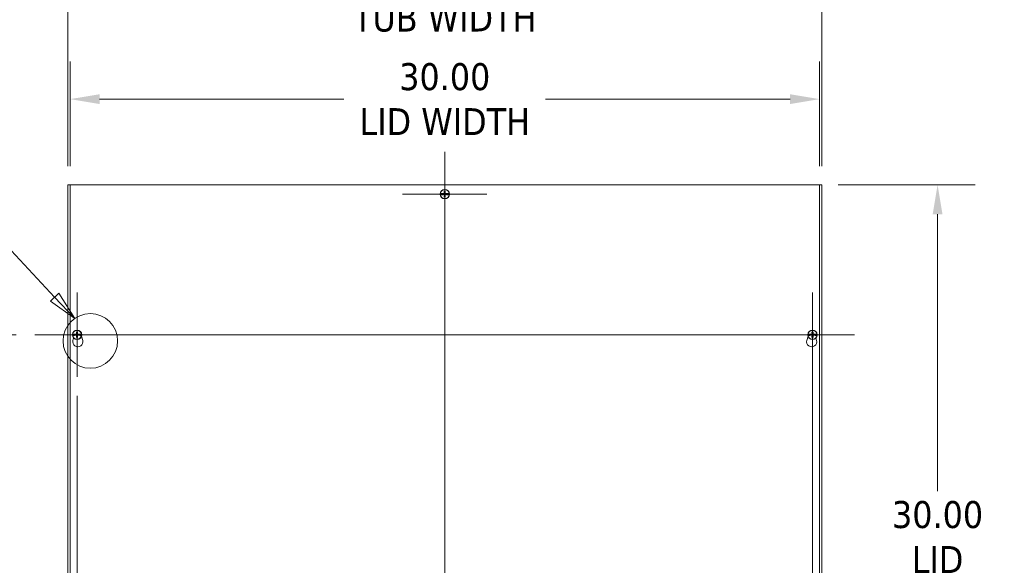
# Model space of a CAD drawing. Header units: inches. Extents: x 9 to 198, y 7 to 122.
# Tile 4 of 8: x 34 to 73, y 71 to 92. Entities that reach past the tile are written whole.
import ezdxf

# ---------------------------------------------------------------- set-up
doc = ezdxf.new("R2010")
doc.units = ezdxf.units.IN
doc.header["$LTSCALE"] = 12
doc.header["$MEASUREMENT"] = 0
for name, color, linetype, lineweight in [('Center Mark (ANSI)', 7, 'Continuous', 5), ('Centerline (ANSI)', 7, 'Continuous', 5), ('Detail Boundary (ANSI)', 7, 'Continuous', 5), ('Dimension (ANSI)', 7, 'Continuous', 5), ('Visible (ANSI)', 7, 'Continuous', 5)]:
    doc.layers.add(name, color=color, linetype=linetype, lineweight=lineweight)
doc.styles.add('Label Text (ANSI)', font='tahoma.ttf')
doc.styles.add('ROMANS', font='tahoma.ttf')
doc.dimstyles.new('Default (ANSI)', dxfattribs={"dimscale": 12, "dimtxt": 0.09, "dimasz": 0.098425, "dimexe": 0.125, "dimexo": 0.0625, "dimgap": 0.031496, "dimtad": 0, "dimtih": 1, "dimtoh": 1, "dimrnd": 1e-08, "dimzin": 0, "dimdsep": 46, "dimtxsty": 'ROMANS', "dimcen": 0.09, "dimdle": 0.393701, "dimclrd": 256, "dimclre": 256, "dimclrt": 256, "dimadec": 0, "dimazin": 0, "dimtfac": 1.111111, "dimtofl": 0, "dimtmove": 0, "dimatfit": 3, "dimfxl": 0, "dimtolj": 1, "dimtzin": 0, "dimlwd": -1, "dimlwe": -1, "dimarcsym": 0})

# ---------------------------------------------------------------- blocks, each defined once
blk = doc.blocks.new('*D4')
at = {"layer": 'Defpoints', "color": 0}
for p in [(65.733, 93.436), (35.546, 85.877), (65.733, 85.877)]:
    blk.add_point(p, dxfattribs=at)
at = {"layer": 'Dimension (ANSI)'}
for p, q in [((35.546, 86.627), (35.546, 94.936)), ((65.733, 86.627), (65.733, 94.936)), ((36.727, 93.436), (46.34, 93.436)), ((64.552, 93.436), (54.939, 93.436))]:
    blk.add_line(p, q, dxfattribs=at)
for points in [[(36.727, 93.633), (36.727, 93.239), (35.546, 93.436)], [(64.552, 93.633), (64.552, 93.239), (65.733, 93.436)]]:
    blk.add_solid(points, dxfattribs=at)
at = {"layer": 'Dimension (ANSI)', "insert": (50.639, 93.436), "char_height": 1.08, "attachment_point": 5, "style": 'ROMANS'}
blk.add_mtext('\\A1;30.19\\PTUB WIDTH', dxfattribs=at)
blk = doc.blocks.new('*D5')
at = {"layer": 'Defpoints', "color": 0}
for p in [(65.639, 89.302), (35.639, 85.877), (65.639, 85.877)]:
    blk.add_point(p, dxfattribs=at)
at = {"layer": 'Dimension (ANSI)'}
for p, q in [((35.639, 86.627), (35.639, 90.802)), ((65.639, 86.627), (65.639, 90.802)), ((36.821, 89.302), (46.603, 89.302)), ((64.458, 89.302), (54.676, 89.302))]:
    blk.add_line(p, q, dxfattribs=at)
for points in [[(36.821, 89.498), (36.821, 89.105), (35.639, 89.302)], [(64.458, 89.498), (64.458, 89.105), (65.639, 89.302)]]:
    blk.add_solid(points, dxfattribs=at)
at = {"layer": 'Dimension (ANSI)', "insert": (50.639, 89.302), "char_height": 1.08, "attachment_point": 5, "style": 'ROMANS'}
blk.add_mtext('\\A1;30.00\\PLID WIDTH', dxfattribs=at)
blk = doc.blocks.new('*D6')
at = {"layer": 'Defpoints', "color": 0}
for p in [(65.639, 85.877), (65.639, 55.877), (70.364, 55.877)]:
    blk.add_point(p, dxfattribs=at)
at = {"layer": 'Dimension (ANSI)'}
for p, q in [((66.389, 85.877), (71.864, 85.877)), ((70.364, 84.696), (70.364, 73.626)), ((70.364, 57.058), (70.364, 68.127)), ((66.389, 55.877), (71.864, 55.877))]:
    blk.add_line(p, q, dxfattribs=at)
for points in [[(70.167, 84.696), (70.561, 84.696), (70.364, 85.877)], [(70.167, 57.058), (70.561, 57.058), (70.364, 55.877)]]:
    blk.add_solid(points, dxfattribs=at)
at = {"layer": 'Dimension (ANSI)', "insert": (70.364, 70.877), "char_height": 1.08, "attachment_point": 5, "style": 'ROMANS'}
blk.add_mtext('\\A1;30.00\\PLID\\PHEIGHT', dxfattribs=at)
blk = doc.blocks.new('*D12')
at = {"layer": 'Defpoints', "color": 0}
for p in [(35.921, 78.19), (35.546, 55.877), (35.921, 51.152)]:
    blk.add_point(p, dxfattribs=at)
at = {"layer": 'Dimension (ANSI)'}
for p, q in [((35.921, 77.44), (35.921, 49.652)), ((35.546, 55.127), (35.546, 49.652)), ((34.365, 51.152), (32.901, 51.152)), ((37.102, 51.152), (38.283, 51.152))]:
    blk.add_line(p, q, dxfattribs=at)
for points in [[(34.365, 51.349), (34.365, 50.956), (35.546, 51.152)], [(37.102, 51.349), (37.102, 50.956), (35.921, 51.152)]]:
    blk.add_solid(points, dxfattribs=at)
at = {"layer": 'Dimension (ANSI)', "insert": (31.139, 51.152), "char_height": 1.08, "attachment_point": 5, "style": 'ROMANS'}
blk.add_mtext('\\A1;0.38', dxfattribs=at)
blk = doc.blocks.new('2dDetail0')
at = {"layer": 'Detail Boundary (ANSI)', "linetype": 'Continuous'}
for p, q in [((2.6907, 7.0257), (2.5923, 7.0257)), ((2.9187, 6.7821), (2.6907, 7.0257)), ((2.933, 6.7954), (2.9045, 6.7687)), ((2.9045, 6.7687), (2.9857, 6.7105)), ((2.9187, 6.7821), (2.9857, 6.7105)), ((2.9857, 6.7105), (2.933, 6.7954))]:
    blk.add_line(p, q, dxfattribs=at)
at = {"layer": 'Detail Boundary (ANSI)', "linetype": 'Continuous', "flags": 128}
blk.add_lwpolyline([(2.9045, 6.7687), (2.9857, 6.7105)], dxfattribs=at)
at = {"layer": 'Detail Boundary (ANSI)'}
blk.add_circle((3.0378, 6.6359), 0.091, dxfattribs=at)
blk.add_solid([(2.9045, 6.7687), (2.9857, 6.7105), (2.933, 6.7954), (2.9045, 6.7687)], dxfattribs=at)
at = {"layer": 'Detail Boundary (ANSI)', "insert": (2.4088, 6.9357), "char_height": 0.18, "attachment_point": 7, "style": 'Label Text (ANSI)'}
blk.add_mtext('A', dxfattribs=at)
blk = doc.blocks.new('*D26')
at = {"layer": 'Defpoints', "color": 0}
for p in [(34.234, 79.877), (29.51, 61.877), (34.234, 61.877)]:
    blk.add_point(p, dxfattribs=at)
at = {"layer": 'Dimension (ANSI)'}
for p, q in [((33.484, 79.877), (28.01, 79.877)), ((29.51, 78.696), (29.51, 71.819)), ((29.51, 63.058), (29.51, 69.934)), ((33.484, 61.877), (28.01, 61.877))]:
    blk.add_line(p, q, dxfattribs=at)
for points in [[(29.313, 78.696), (29.707, 78.696), (29.51, 79.877)], [(29.313, 63.058), (29.707, 63.058), (29.51, 61.877)]]:
    blk.add_solid(points, dxfattribs=at)
at = {"layer": 'Dimension (ANSI)', "insert": (29.51, 70.877), "char_height": 1.08, "attachment_point": 5, "style": 'ROMANS'}
blk.add_mtext('\\A1;18.00', dxfattribs=at)

msp = doc.modelspace()

# ---------------------------------------------------------------- linework, layer by layer
at = {"layer": 'Center Mark (ANSI)', "linetype": 'Continuous'}
for p, q in [((52.3259, 85.5018), (48.9529, 85.5018)), ((35.92065, 78.1903), (35.92065, 81.5633)), ((65.35815, 78.1903), (65.35815, 81.5633)), ((63.67165, 79.8768), (67.04465, 79.8768))]:
    msp.add_line(p, q, dxfattribs=at)
at = {"layer": 'Centerline (ANSI)', "linetype": 'Continuous'}
for p, q in [((50.6394, 87.1883), (50.6394, 54.5653)), ((65.35815, 60.1903), (65.35815, 81.5633)), ((67.04465, 79.8768), (34.23415, 79.8768))]:
    msp.add_line(p, q, dxfattribs=at)
at = {"layer": 'Visible (ANSI)'}
for p, q in [((35.6394, 85.8768), (35.54565, 85.8768)), ((35.54565, 55.8768), (35.54565, 85.8768)), ((35.6394, 55.8768), (35.6394, 85.8768)), ((35.6394, 85.8768), (65.6394, 85.8768)), ((50.45917, 85.52679), (50.46333, 85.52666)), ((50.52453, 85.52469), (50.46333, 85.52666)), ((50.5312, 85.52351), (50.52453, 85.52469)), ((50.5312, 85.52351), (50.53424, 85.52297)), ((50.74377, 85.52282), (50.74687, 85.5235)), ((50.7494, 85.52405), (50.74687, 85.5235)), ((50.8156, 85.52575), (50.7494, 85.52405)), ((50.8156, 85.52575), (50.81975, 85.52586)), ((65.73315, 85.8768), (65.6394, 85.8768)), ((65.6394, 85.8768), (65.6394, 55.8768)), ((65.73315, 85.8768), (65.73315, 55.8768)), ((50.4632, 85.47785), (50.45905, 85.47774)), ((50.4632, 85.47785), (50.5294, 85.47955)), ((50.5294, 85.47955), (50.53193, 85.4801)), ((50.53503, 85.48077), (50.53193, 85.4801)), ((50.7476, 85.48009), (50.74456, 85.48063)), ((50.7476, 85.48009), (50.75427, 85.4789)), ((50.75427, 85.4789), (50.81547, 85.47694)), ((50.81963, 85.4768), (50.81547, 85.47694)), ((35.74445, 79.85285), (35.7403, 79.85274)), ((35.74042, 79.90179), (35.74458, 79.90166)), ((35.74445, 79.85285), (35.81065, 79.85455)), ((35.80578, 79.89969), (35.74458, 79.90166)), ((35.75688, 79.65215), (35.78485, 79.74897)), ((35.81245, 79.89851), (35.80578, 79.89969)), ((35.81065, 79.85455), (35.81318, 79.8551)), ((35.81245, 79.89851), (35.81549, 79.89797)), ((35.81628, 79.85577), (35.81318, 79.8551)), ((36.02502, 79.89782), (36.02812, 79.8985)), ((36.02885, 79.85509), (36.02581, 79.85563)), ((36.03065, 79.89905), (36.02812, 79.8985)), ((36.02885, 79.85509), (36.03552, 79.8539)), ((36.09685, 79.90075), (36.03065, 79.89905)), ((36.03552, 79.8539), (36.09672, 79.85194)), ((36.10088, 79.8518), (36.09672, 79.85194)), ((36.09685, 79.90075), (36.101, 79.90086)), ((36.09836, 79.82022), (36.14692, 79.65215)), ((65.13188, 79.65215), (65.18044, 79.82022)), ((65.18195, 79.85285), (65.1778, 79.85274)), ((65.17792, 79.90179), (65.18208, 79.90166)), ((65.18195, 79.85285), (65.24815, 79.85455)), ((65.24328, 79.89969), (65.18208, 79.90166)), ((65.24995, 79.89851), (65.24328, 79.89969)), ((65.24815, 79.85455), (65.25068, 79.8551)), ((65.24995, 79.89851), (65.25299, 79.89797)), ((65.25378, 79.85577), (65.25068, 79.8551)), ((65.46252, 79.89782), (65.46562, 79.8985)), ((65.46635, 79.85509), (65.46331, 79.85563)), ((65.46815, 79.89905), (65.46562, 79.8985)), ((65.46635, 79.85509), (65.47302, 79.8539)), ((65.53435, 79.90075), (65.46815, 79.89905)), ((65.47302, 79.8539), (65.53422, 79.85194)), ((65.49395, 79.74897), (65.52192, 79.65215)), ((65.53838, 79.8518), (65.53422, 79.85194)), ((65.53435, 79.90075), (65.5385, 79.90086))]:
    msp.add_line(p, q, dxfattribs=at)
for centre in [(50.6394, 85.5018), (35.92065, 79.8768), (65.35815, 79.8768)]:
    msp.add_circle(centre, 0.1865, dxfattribs=at)
for centre, radius, start, end in [((50.6394, 85.5018), 0.18195, 172.103689, 187.597683), ((50.6394, 85.5018), 0.17782, 7.740571, 171.962457), ((50.6394, 85.5018), 0.0649, 78.965433, 101.034567), ((50.6394, 85.5018), 0.18195, 352.103689, 7.597683), ((50.6394, 85.5018), 0.17782, 187.740571, 351.962457), ((50.6394, 85.5018), 0.07561, 168.836294, 191.163706), ((50.6394, 85.5018), 0.0649, 168.965433, 191.034567), ((50.6394, 85.5018), 0.0649, 258.965433, 281.034567), ((50.6394, 85.5018), 0.0649, 348.965433, 11.034567), ((50.6394, 85.5018), 0.07561, 348.836294, 11.163706), ((35.92065, 79.8768), 0.17782, 7.740571, 171.962457), ((65.35815, 79.8768), 0.17782, 7.740571, 171.962457), ((35.92065, 79.8768), 0.18195, 172.103689, 187.597683), ((35.92065, 79.8768), 0.17782, 187.740571, 351.962457), ((35.9519, 79.5958), 0.203, 163.884171, 16.115829), ((35.92065, 79.8768), 0.07561, 168.836294, 191.163706), ((35.92065, 79.8768), 0.0649, 168.965433, 191.034567), ((35.92065, 79.8768), 0.0649, 78.965433, 101.034567), ((35.92065, 79.8768), 0.0649, 258.965433, 281.034567), ((35.92065, 79.8768), 0.0649, 348.965433, 11.034567), ((35.92065, 79.8768), 0.07561, 348.836294, 11.163706), ((35.92065, 79.8768), 0.18195, 352.103689, 7.597683), ((65.3269, 79.5958), 0.203, 163.884171, 16.115829), ((65.35815, 79.8768), 0.18195, 172.103689, 187.597683), ((65.35815, 79.8768), 0.17782, 187.740571, 351.962457), ((65.35815, 79.8768), 0.07561, 168.836294, 191.163706), ((65.35815, 79.8768), 0.0649, 168.965433, 191.034567), ((65.35815, 79.8768), 0.0649, 78.965433, 101.034567), ((65.35815, 79.8768), 0.0649, 258.965433, 281.034567), ((65.35815, 79.8768), 0.0649, 348.965433, 11.034567), ((65.35815, 79.8768), 0.07561, 348.836294, 11.163706), ((65.35815, 79.8768), 0.18195, 352.103689, 7.597683)]:
    msp.add_arc(centre, radius, start, end, dxfattribs=at)
for centre, major_axis, start_param, end_param in [((50.63866, 85.4789), (-0.4841, 0.01556), 4.78616152, 4.93904945), ((50.6623, 85.50253), (0.01556, -0.4841), 4.47159249, 4.63861644), ((50.6165, 85.50253), (0.01556, 0.4841), 4.78616152, 4.95318547), ((50.64014, 85.4789), (-0.4841, -0.01556), 4.48728295, 4.63861644), ((50.63866, 85.5247), (0.4841, 0.01556), 4.48728295, 4.63861644), ((50.6623, 85.50106), (-0.01556, -0.4841), 4.78616152, 4.95318547), ((50.6165, 85.50106), (-0.01556, 0.4841), 4.47159249, 4.63861644), ((50.64014, 85.5247), (0.4841, -0.01556), 4.78616152, 4.93904945), ((35.91991, 79.8539), (-0.4841, 0.01556), 4.78616152, 4.93904945), ((35.91991, 79.8997), (0.4841, 0.01556), 4.48728295, 4.63861644), ((35.94355, 79.87753), (0.01556, -0.4841), 4.47159249, 4.63861644), ((35.94355, 79.87606), (-0.01556, -0.4841), 4.78616152, 4.95318547), ((35.89775, 79.87753), (0.01556, 0.4841), 4.78616152, 4.95318547), ((35.89775, 79.87606), (-0.01556, 0.4841), 4.47159249, 4.63861644), ((35.92139, 79.8539), (-0.4841, -0.01556), 4.48728295, 4.63861644), ((35.92139, 79.8997), (0.4841, -0.01556), 4.78616152, 4.93904945), ((65.35741, 79.8539), (-0.4841, 0.01556), 4.78616152, 4.93904945), ((65.35741, 79.8997), (0.4841, 0.01556), 4.48728295, 4.63861644), ((65.38105, 79.87753), (0.01556, -0.4841), 4.47159249, 4.63861644), ((65.38105, 79.87606), (-0.01556, -0.4841), 4.78616152, 4.95318547), ((65.33525, 79.87753), (0.01556, 0.4841), 4.78616152, 4.95318547), ((65.33525, 79.87606), (-0.01556, 0.4841), 4.47159249, 4.63861644), ((65.35889, 79.8539), (-0.4841, -0.01556), 4.48728295, 4.63861644), ((65.35889, 79.8997), (0.4841, -0.01556), 4.78616152, 4.93904945)]:
    msp.add_ellipse(centre, major_axis=major_axis, ratio=0.08715574, start_param=start_param, end_param=end_param, dxfattribs=at)
for points in [[(50.53424, 85.52297), (50.53454, 85.52291), (50.53481, 85.52286), (50.53503, 85.52282)], [(50.53424, 85.52297), (50.53454, 85.52292), (50.53481, 85.52287), (50.53503, 85.52282)], [(50.74456, 85.48063), (50.74426, 85.48068), (50.74399, 85.48073), (50.74377, 85.48077)], [(50.74456, 85.48063), (50.74426, 85.48068), (50.74399, 85.48073), (50.74377, 85.48077)], [(35.81549, 79.89797), (35.81579, 79.89791), (35.81606, 79.89786), (35.81628, 79.89782)], [(35.81549, 79.89797), (35.81579, 79.89792), (35.81606, 79.89787), (35.81628, 79.89782)], [(36.02581, 79.85563), (36.02551, 79.85568), (36.02524, 79.85573), (36.02502, 79.85577)], [(36.02581, 79.85563), (36.02551, 79.85568), (36.02524, 79.85573), (36.02502, 79.85577)], [(65.25299, 79.89797), (65.25329, 79.89791), (65.25356, 79.89786), (65.25378, 79.89782)], [(65.25299, 79.89797), (65.25329, 79.89792), (65.25356, 79.89787), (65.25378, 79.89782)], [(65.46331, 79.85563), (65.46301, 79.85568), (65.46274, 79.85573), (65.46252, 79.85577)], [(65.46331, 79.85563), (65.46301, 79.85568), (65.46274, 79.85573), (65.46252, 79.85577)]]:
    msp.add_open_spline(points, degree=3, dxfattribs=at)
for points, weights in [([(50.56522, 85.51644), (50.55268, 85.51909), (50.53503, 85.52282)], [1.01421479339, 1.02369049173, 1.00371277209]), ([(50.61837, 85.60616), (50.62372, 85.58091), (50.62698, 85.5655)], [1.00371277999, 1.03255803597, 1]), ([(50.62698, 85.5655), (50.6284, 85.54741), (50.62919, 85.53719)], [1, 1.33439118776, 1.63997703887]), ([(50.64961, 85.53719), (50.6504, 85.54741), (50.65182, 85.5655)], [1.63997703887, 1.33439118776, 1]), ([(50.65182, 85.5655), (50.65508, 85.58091), (50.66043, 85.60616)], [1, 1.0325580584, 1.00371278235]), ([(50.74377, 85.52282), (50.72612, 85.51909), (50.71358, 85.51644)], [1.00371278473, 1.02369057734, 1.01421484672]), ([(50.53503, 85.48077), (50.55268, 85.48451), (50.56522, 85.48716)], [1.00371278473, 1.02369057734, 1.01421484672]), ([(50.5757, 85.51422), (50.57086, 85.51524), (50.56522, 85.51644)], [1, 1.01000883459, 1.01421479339]), ([(50.56522, 85.48716), (50.57086, 85.48835), (50.5757, 85.48938)], [1.01421484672, 1.01000887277, 1]), ([(50.60401, 85.512), (50.59379, 85.5128), (50.5757, 85.51422)], [1.63997703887, 1.33439118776, 1]), ([(50.5757, 85.48938), (50.59379, 85.4908), (50.60401, 85.49159)], [1, 1.33439118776, 1.63997703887]), ([(50.62698, 85.4381), (50.62372, 85.42269), (50.61837, 85.39743)], [1, 1.03255805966, 1.00371278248]), ([(50.62919, 85.46641), (50.6284, 85.45619), (50.62698, 85.4381)], [1.63997703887, 1.33439118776, 1]), ([(50.65182, 85.4381), (50.6504, 85.45619), (50.64961, 85.46641)], [1, 1.33439118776, 1.63997703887]), ([(50.66043, 85.39743), (50.65508, 85.42269), (50.65182, 85.4381)], [1.00371277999, 1.03255803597, 1]), ([(50.7031, 85.51422), (50.68501, 85.5128), (50.67479, 85.512)], [1, 1.33439118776, 1.63997703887]), ([(50.67479, 85.49159), (50.68501, 85.4908), (50.7031, 85.48938)], [1.63997703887, 1.33439118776, 1]), ([(50.71358, 85.51644), (50.70794, 85.51524), (50.7031, 85.51422)], [1.01421484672, 1.01000887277, 1]), ([(50.7031, 85.48938), (50.70794, 85.48835), (50.71358, 85.48716)], [1, 1.01000883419, 1.01421479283]), ([(50.71358, 85.48716), (50.72612, 85.48451), (50.74377, 85.48077)], [1.01421479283, 1.02369049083, 1.00371277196]), ([(35.84647, 79.89144), (35.83393, 79.89409), (35.81628, 79.89782)], [1.01421479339, 1.02369049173, 1.00371277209]), ([(35.81628, 79.85577), (35.83393, 79.85951), (35.84647, 79.86216)], [1.00371278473, 1.02369057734, 1.01421484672]), ([(35.85695, 79.88922), (35.85211, 79.89024), (35.84647, 79.89144)], [1, 1.01000883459, 1.01421479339]), ([(35.84647, 79.86216), (35.85211, 79.86335), (35.85695, 79.86438)], [1.01421484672, 1.01000887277, 1]), ([(35.88526, 79.887), (35.87504, 79.8878), (35.85695, 79.88922)], [1.63997703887, 1.33439118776, 1]), ([(35.85695, 79.86438), (35.87504, 79.8658), (35.88526, 79.86659)], [1, 1.33439118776, 1.63997703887]), ([(35.89962, 79.98116), (35.90497, 79.95591), (35.90823, 79.9405)], [1.00371277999, 1.03255803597, 1]), ([(35.90823, 79.8131), (35.90497, 79.79769), (35.89962, 79.77243)], [1, 1.03255805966, 1.00371278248]), ([(35.90823, 79.9405), (35.90965, 79.92241), (35.91044, 79.91219)], [1, 1.33439118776, 1.63997703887]), ([(35.91044, 79.84141), (35.90965, 79.83119), (35.90823, 79.8131)], [1.63997703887, 1.33439118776, 1]), ([(35.93086, 79.91219), (35.93165, 79.92241), (35.93307, 79.9405)], [1.63997703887, 1.33439118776, 1]), ([(35.93307, 79.8131), (35.93165, 79.83119), (35.93086, 79.84141)], [1, 1.33439118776, 1.63997703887]), ([(35.93307, 79.9405), (35.93633, 79.95591), (35.94168, 79.98116)], [1, 1.0325580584, 1.00371278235]), ([(35.94168, 79.77243), (35.93633, 79.79769), (35.93307, 79.8131)], [1.00371277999, 1.03255803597, 1]), ([(35.98435, 79.88922), (35.96626, 79.8878), (35.95604, 79.887)], [1, 1.33439118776, 1.63997703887]), ([(35.95604, 79.86659), (35.96626, 79.8658), (35.98435, 79.86438)], [1.63997703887, 1.33439118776, 1]), ([(35.99483, 79.89144), (35.98919, 79.89024), (35.98435, 79.88922)], [1.01421484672, 1.01000887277, 1]), ([(35.98435, 79.86438), (35.98919, 79.86335), (35.99483, 79.86216)], [1, 1.01000883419, 1.01421479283]), ([(36.02502, 79.89782), (36.00737, 79.89409), (35.99483, 79.89144)], [1.00371278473, 1.02369057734, 1.01421484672]), ([(35.99483, 79.86216), (36.00737, 79.85951), (36.02502, 79.85577)], [1.01421479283, 1.02369049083, 1.00371277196]), ([(65.28397, 79.89144), (65.27143, 79.89409), (65.25378, 79.89782)], [1.01421479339, 1.02369049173, 1.00371277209]), ([(65.25378, 79.85577), (65.27143, 79.85951), (65.28397, 79.86216)], [1.00371278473, 1.02369057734, 1.01421484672]), ([(65.29445, 79.88922), (65.28961, 79.89024), (65.28397, 79.89144)], [1, 1.01000883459, 1.01421479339]), ([(65.28397, 79.86216), (65.28961, 79.86335), (65.29445, 79.86438)], [1.01421484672, 1.01000887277, 1]), ([(65.32276, 79.887), (65.31254, 79.8878), (65.29445, 79.88922)], [1.63997703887, 1.33439118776, 1]), ([(65.29445, 79.86438), (65.31254, 79.8658), (65.32276, 79.86659)], [1, 1.33439118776, 1.63997703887]), ([(65.33712, 79.98116), (65.34247, 79.95591), (65.34573, 79.9405)], [1.00371277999, 1.03255803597, 1]), ([(65.34573, 79.8131), (65.34247, 79.79769), (65.33712, 79.77243)], [1, 1.03255805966, 1.00371278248]), ([(65.34573, 79.9405), (65.34715, 79.92241), (65.34794, 79.91219)], [1, 1.33439118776, 1.63997703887]), ([(65.34794, 79.84141), (65.34715, 79.83119), (65.34573, 79.8131)], [1.63997703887, 1.33439118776, 1]), ([(65.36836, 79.91219), (65.36915, 79.92241), (65.37057, 79.9405)], [1.63997703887, 1.33439118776, 1]), ([(65.37057, 79.8131), (65.36915, 79.83119), (65.36836, 79.84141)], [1, 1.33439118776, 1.63997703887]), ([(65.37057, 79.9405), (65.37383, 79.95591), (65.37918, 79.98116)], [1, 1.0325580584, 1.00371278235]), ([(65.37918, 79.77243), (65.37383, 79.79769), (65.37057, 79.8131)], [1.00371277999, 1.03255803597, 1]), ([(65.42185, 79.88922), (65.40376, 79.8878), (65.39354, 79.887)], [1, 1.33439118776, 1.63997703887]), ([(65.39354, 79.86659), (65.40376, 79.8658), (65.42185, 79.86438)], [1.63997703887, 1.33439118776, 1]), ([(65.43233, 79.89144), (65.42669, 79.89024), (65.42185, 79.88922)], [1.01421484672, 1.01000887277, 1]), ([(65.42185, 79.86438), (65.42669, 79.86335), (65.43233, 79.86216)], [1, 1.01000883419, 1.01421479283]), ([(65.46252, 79.89782), (65.44487, 79.89409), (65.43233, 79.89144)], [1.00371278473, 1.02369057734, 1.01421484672]), ([(65.43233, 79.86216), (65.44487, 79.85951), (65.46252, 79.85577)], [1.01421479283, 1.02369049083, 1.00371277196])]:
    msp.add_rational_spline(points, weights, degree=2, dxfattribs=at)
for points, knots in [([(50.62919, 85.53719), (50.62941, 85.53437), (50.62911, 85.5314), (50.62787, 85.52706), (50.62713, 85.52522), (50.62512, 85.52173), (50.62385, 85.52008), (50.62111, 85.51735), (50.61947, 85.51608), (50.61598, 85.51407), (50.61414, 85.51332), (50.60979, 85.51209), (50.60683, 85.51178), (50.60401, 85.512)], [0.270401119, 0.270401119, 0.270401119, 0.270401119, 0.292955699, 0.292955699, 0.307687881, 0.307687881, 0.322420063, 0.322420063, 0.337152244, 0.337152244, 0.351884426, 0.351884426, 0.374439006, 0.374439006, 0.374439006, 0.374439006]), ([(50.61908, 85.53686), (50.61912, 85.53508), (50.61882, 85.53316), (50.61746, 85.5296), (50.61641, 85.52796), (50.61396, 85.52535), (50.61239, 85.5242), (50.60893, 85.52262), (50.60704, 85.5222), (50.60495, 85.52212), (50.60464, 85.52211), (50.60433, 85.52212)], [0, 0, 0, 0, 0.0136588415, 0.0136588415, 0.0273176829, 0.0273176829, 0.0409685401, 0.0409685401, 0.0546193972, 0.0546193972, 0.0569322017, 0.0569322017, 0.0569322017, 0.0569322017]), ([(50.61837, 85.60616), (50.61828, 85.60659), (50.61819, 85.60721), (50.61801, 85.60866), (50.61791, 85.60979), (50.61777, 85.61191), (50.6177, 85.61326), (50.61764, 85.61513), (50.61762, 85.61592), (50.61761, 85.61666)], [0.0799886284, 0.0799886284, 0.0799886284, 0.0799886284, 0.0870184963, 0.0870184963, 0.0957015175, 0.0957015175, 0.1044853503, 0.1044853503, 0.1098964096, 0.1098964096, 0.1098964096, 0.1098964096]), ([(50.67479, 85.512), (50.67197, 85.51178), (50.66901, 85.51209), (50.66466, 85.51332), (50.66282, 85.51407), (50.65933, 85.51608), (50.65769, 85.51735), (50.65495, 85.52008), (50.65368, 85.52173), (50.65167, 85.52522), (50.65093, 85.52706), (50.64969, 85.5314), (50.64939, 85.53437), (50.64961, 85.53719)], [0.270401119, 0.270401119, 0.270401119, 0.270401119, 0.292955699, 0.292955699, 0.307687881, 0.307687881, 0.322420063, 0.322420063, 0.337152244, 0.337152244, 0.351884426, 0.351884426, 0.374439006, 0.374439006, 0.374439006, 0.374439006]), ([(50.67446, 85.52212), (50.67268, 85.52208), (50.67076, 85.52238), (50.6672, 85.52374), (50.66557, 85.52478), (50.66295, 85.52724), (50.6618, 85.5288), (50.66022, 85.53227), (50.6598, 85.53416), (50.65972, 85.53625), (50.65972, 85.53655), (50.65972, 85.53686)], [0, 0, 0, 0, 0.0136588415, 0.0136588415, 0.0273176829, 0.0273176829, 0.0409685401, 0.0409685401, 0.0546193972, 0.0546193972, 0.0569322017, 0.0569322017, 0.0569322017, 0.0569322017]), ([(50.66119, 85.61666), (50.66118, 85.61592), (50.66116, 85.61513), (50.6611, 85.61326), (50.66103, 85.61191), (50.66089, 85.60979), (50.66079, 85.60866), (50.66061, 85.60721), (50.66052, 85.60659), (50.66043, 85.60616)], [0.0296075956, 0.0296075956, 0.0296075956, 0.0296075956, 0.035018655, 0.035018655, 0.0438024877, 0.0438024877, 0.0524855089, 0.0524855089, 0.0595153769, 0.0595153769, 0.0595153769, 0.0595153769]), ([(50.60401, 85.49159), (50.60683, 85.49181), (50.60979, 85.4915), (50.61414, 85.49027), (50.61598, 85.48953), (50.61947, 85.48752), (50.62111, 85.48625), (50.62385, 85.48351), (50.62512, 85.48187), (50.62713, 85.47838), (50.62787, 85.47654), (50.62911, 85.47219), (50.62941, 85.46923), (50.62919, 85.46641)], [0.270401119, 0.270401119, 0.270401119, 0.270401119, 0.292955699, 0.292955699, 0.307687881, 0.307687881, 0.322420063, 0.322420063, 0.337152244, 0.337152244, 0.351884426, 0.351884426, 0.374439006, 0.374439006, 0.374439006, 0.374439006]), ([(50.60433, 85.48147), (50.60612, 85.48152), (50.60804, 85.48121), (50.6116, 85.47986), (50.61323, 85.47881), (50.61585, 85.47636), (50.617, 85.47479), (50.61857, 85.47133), (50.619, 85.46944), (50.61908, 85.46735), (50.61908, 85.46704), (50.61908, 85.46673)], [0, 0, 0, 0, 0.0136588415, 0.0136588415, 0.0273176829, 0.0273176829, 0.0409685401, 0.0409685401, 0.0546193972, 0.0546193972, 0.0569322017, 0.0569322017, 0.0569322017, 0.0569322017]), ([(50.61761, 85.38693), (50.61762, 85.38768), (50.61764, 85.38847), (50.6177, 85.39033), (50.61777, 85.39169), (50.61791, 85.3938), (50.61801, 85.39494), (50.61819, 85.39638), (50.61828, 85.39701), (50.61837, 85.39743)], [0.0296075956, 0.0296075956, 0.0296075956, 0.0296075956, 0.035018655, 0.035018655, 0.0438024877, 0.0438024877, 0.0524855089, 0.0524855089, 0.0595153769, 0.0595153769, 0.0595153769, 0.0595153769]), ([(50.64961, 85.46641), (50.64939, 85.46923), (50.64969, 85.47219), (50.65093, 85.47654), (50.65167, 85.47838), (50.65368, 85.48187), (50.65495, 85.48351), (50.65769, 85.48625), (50.65933, 85.48752), (50.66282, 85.48953), (50.66466, 85.49027), (50.66901, 85.4915), (50.67197, 85.49181), (50.67479, 85.49159)], [0.270401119, 0.270401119, 0.270401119, 0.270401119, 0.292955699, 0.292955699, 0.307687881, 0.307687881, 0.322420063, 0.322420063, 0.337152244, 0.337152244, 0.351884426, 0.351884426, 0.374439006, 0.374439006, 0.374439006, 0.374439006]), ([(50.65972, 85.46673), (50.65968, 85.46852), (50.65998, 85.47044), (50.66134, 85.47399), (50.66239, 85.47563), (50.66484, 85.47825), (50.66641, 85.4794), (50.66987, 85.48097), (50.67176, 85.4814), (50.67385, 85.48148), (50.67416, 85.48148), (50.67446, 85.48147)], [0, 0, 0, 0, 0.0136588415, 0.0136588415, 0.0273176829, 0.0273176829, 0.0409685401, 0.0409685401, 0.0546193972, 0.0546193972, 0.0569322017, 0.0569322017, 0.0569322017, 0.0569322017]), ([(50.66043, 85.39743), (50.66052, 85.39701), (50.66061, 85.39638), (50.66079, 85.39494), (50.66089, 85.3938), (50.66103, 85.39169), (50.6611, 85.39033), (50.66116, 85.38847), (50.66118, 85.38768), (50.66119, 85.38693)], [0.0799886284, 0.0799886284, 0.0799886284, 0.0799886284, 0.0870184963, 0.0870184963, 0.0957015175, 0.0957015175, 0.1044853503, 0.1044853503, 0.1098964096, 0.1098964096, 0.1098964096, 0.1098964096]), ([(35.91044, 79.91219), (35.91066, 79.90937), (35.91036, 79.9064), (35.90912, 79.90206), (35.90838, 79.90022), (35.90637, 79.89673), (35.9051, 79.89508), (35.90236, 79.89235), (35.90072, 79.89108), (35.89723, 79.88907), (35.89539, 79.88832), (35.89104, 79.88709), (35.88808, 79.88678), (35.88526, 79.887)], [0.270401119, 0.270401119, 0.270401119, 0.270401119, 0.292955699, 0.292955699, 0.307687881, 0.307687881, 0.322420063, 0.322420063, 0.337152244, 0.337152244, 0.351884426, 0.351884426, 0.374439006, 0.374439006, 0.374439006, 0.374439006]), ([(35.88526, 79.86659), (35.88808, 79.86681), (35.89104, 79.8665), (35.89539, 79.86527), (35.89723, 79.86453), (35.90072, 79.86252), (35.90236, 79.86125), (35.9051, 79.85851), (35.90637, 79.85687), (35.90838, 79.85338), (35.90912, 79.85154), (35.91036, 79.84719), (35.91066, 79.84423), (35.91044, 79.84141)], [0.270401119, 0.270401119, 0.270401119, 0.270401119, 0.292955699, 0.292955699, 0.307687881, 0.307687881, 0.322420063, 0.322420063, 0.337152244, 0.337152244, 0.351884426, 0.351884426, 0.374439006, 0.374439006, 0.374439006, 0.374439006]), ([(35.90033, 79.91186), (35.90037, 79.91008), (35.90007, 79.90816), (35.89871, 79.9046), (35.89766, 79.90296), (35.89521, 79.90035), (35.89364, 79.8992), (35.89018, 79.89762), (35.88829, 79.8972), (35.8862, 79.89712), (35.88589, 79.89711), (35.88558, 79.89712)], [0, 0, 0, 0, 0.0136588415, 0.0136588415, 0.0273176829, 0.0273176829, 0.0409685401, 0.0409685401, 0.0546193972, 0.0546193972, 0.0569322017, 0.0569322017, 0.0569322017, 0.0569322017]), ([(35.88558, 79.85647), (35.88737, 79.85652), (35.88929, 79.85621), (35.89285, 79.85486), (35.89448, 79.85381), (35.8971, 79.85136), (35.89825, 79.84979), (35.89982, 79.84633), (35.90025, 79.84444), (35.90033, 79.84235), (35.90033, 79.84204), (35.90033, 79.84173)], [0, 0, 0, 0, 0.0136588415, 0.0136588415, 0.0273176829, 0.0273176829, 0.0409685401, 0.0409685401, 0.0546193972, 0.0546193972, 0.0569322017, 0.0569322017, 0.0569322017, 0.0569322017]), ([(35.89962, 79.98116), (35.89953, 79.98159), (35.89944, 79.98221), (35.89926, 79.98366), (35.89916, 79.98479), (35.89902, 79.98691), (35.89895, 79.98826), (35.89889, 79.99013), (35.89887, 79.99092), (35.89886, 79.99166)], [0.0799886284, 0.0799886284, 0.0799886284, 0.0799886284, 0.0870184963, 0.0870184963, 0.0957015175, 0.0957015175, 0.1044853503, 0.1044853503, 0.1098964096, 0.1098964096, 0.1098964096, 0.1098964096]), ([(35.89886, 79.76193), (35.89887, 79.76268), (35.89889, 79.76347), (35.89895, 79.76533), (35.89902, 79.76669), (35.89916, 79.7688), (35.89926, 79.76994), (35.89944, 79.77138), (35.89953, 79.77201), (35.89962, 79.77243)], [0.0296075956, 0.0296075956, 0.0296075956, 0.0296075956, 0.035018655, 0.035018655, 0.0438024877, 0.0438024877, 0.0524855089, 0.0524855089, 0.0595153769, 0.0595153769, 0.0595153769, 0.0595153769]), ([(35.95604, 79.887), (35.95322, 79.88678), (35.95026, 79.88709), (35.94591, 79.88832), (35.94407, 79.88907), (35.94058, 79.89108), (35.93894, 79.89235), (35.9362, 79.89508), (35.93493, 79.89673), (35.93292, 79.90022), (35.93218, 79.90206), (35.93094, 79.9064), (35.93064, 79.90937), (35.93086, 79.91219)], [0.270401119, 0.270401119, 0.270401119, 0.270401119, 0.292955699, 0.292955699, 0.307687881, 0.307687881, 0.322420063, 0.322420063, 0.337152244, 0.337152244, 0.351884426, 0.351884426, 0.374439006, 0.374439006, 0.374439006, 0.374439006]), ([(35.93086, 79.84141), (35.93064, 79.84423), (35.93094, 79.84719), (35.93218, 79.85154), (35.93292, 79.85338), (35.93493, 79.85687), (35.9362, 79.85851), (35.93894, 79.86125), (35.94058, 79.86252), (35.94407, 79.86453), (35.94591, 79.86527), (35.95026, 79.8665), (35.95322, 79.86681), (35.95604, 79.86659)], [0.270401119, 0.270401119, 0.270401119, 0.270401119, 0.292955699, 0.292955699, 0.307687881, 0.307687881, 0.322420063, 0.322420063, 0.337152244, 0.337152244, 0.351884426, 0.351884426, 0.374439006, 0.374439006, 0.374439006, 0.374439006]), ([(35.94097, 79.84173), (35.94093, 79.84352), (35.94123, 79.84544), (35.94259, 79.84899), (35.94364, 79.85063), (35.94609, 79.85325), (35.94766, 79.8544), (35.95112, 79.85597), (35.95301, 79.8564), (35.9551, 79.85648), (35.95541, 79.85648), (35.95571, 79.85647)], [0, 0, 0, 0, 0.0136588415, 0.0136588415, 0.0273176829, 0.0273176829, 0.0409685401, 0.0409685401, 0.0546193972, 0.0546193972, 0.0569322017, 0.0569322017, 0.0569322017, 0.0569322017]), ([(35.95571, 79.89712), (35.95393, 79.89708), (35.95201, 79.89738), (35.94845, 79.89874), (35.94682, 79.89978), (35.9442, 79.90224), (35.94305, 79.9038), (35.94147, 79.90727), (35.94105, 79.90916), (35.94097, 79.91125), (35.94097, 79.91155), (35.94097, 79.91186)], [0, 0, 0, 0, 0.0136588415, 0.0136588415, 0.0273176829, 0.0273176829, 0.0409685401, 0.0409685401, 0.0546193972, 0.0546193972, 0.0569322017, 0.0569322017, 0.0569322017, 0.0569322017]), ([(35.94244, 79.99166), (35.94243, 79.99092), (35.94241, 79.99013), (35.94235, 79.98826), (35.94228, 79.98691), (35.94214, 79.98479), (35.94204, 79.98366), (35.94186, 79.98221), (35.94177, 79.98159), (35.94168, 79.98116)], [0.0296075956, 0.0296075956, 0.0296075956, 0.0296075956, 0.035018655, 0.035018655, 0.0438024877, 0.0438024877, 0.0524855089, 0.0524855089, 0.0595153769, 0.0595153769, 0.0595153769, 0.0595153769]), ([(35.94168, 79.77243), (35.94177, 79.77201), (35.94186, 79.77138), (35.94204, 79.76994), (35.94214, 79.7688), (35.94228, 79.76669), (35.94235, 79.76533), (35.94241, 79.76347), (35.94243, 79.76268), (35.94244, 79.76193)], [0.0799886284, 0.0799886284, 0.0799886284, 0.0799886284, 0.0870184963, 0.0870184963, 0.0957015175, 0.0957015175, 0.1044853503, 0.1044853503, 0.1098964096, 0.1098964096, 0.1098964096, 0.1098964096]), ([(65.34794, 79.91219), (65.34816, 79.90937), (65.34786, 79.9064), (65.34662, 79.90206), (65.34588, 79.90022), (65.34387, 79.89673), (65.3426, 79.89508), (65.33986, 79.89235), (65.33822, 79.89108), (65.33473, 79.88907), (65.33289, 79.88832), (65.32854, 79.88709), (65.32558, 79.88678), (65.32276, 79.887)], [0.270401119, 0.270401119, 0.270401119, 0.270401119, 0.292955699, 0.292955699, 0.307687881, 0.307687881, 0.322420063, 0.322420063, 0.337152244, 0.337152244, 0.351884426, 0.351884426, 0.374439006, 0.374439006, 0.374439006, 0.374439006]), ([(65.32276, 79.86659), (65.32558, 79.86681), (65.32854, 79.8665), (65.33289, 79.86527), (65.33473, 79.86453), (65.33822, 79.86252), (65.33986, 79.86125), (65.3426, 79.85851), (65.34387, 79.85687), (65.34588, 79.85338), (65.34662, 79.85154), (65.34786, 79.84719), (65.34816, 79.84423), (65.34794, 79.84141)], [0.270401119, 0.270401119, 0.270401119, 0.270401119, 0.292955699, 0.292955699, 0.307687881, 0.307687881, 0.322420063, 0.322420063, 0.337152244, 0.337152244, 0.351884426, 0.351884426, 0.374439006, 0.374439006, 0.374439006, 0.374439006]), ([(65.33783, 79.91186), (65.33787, 79.91008), (65.33757, 79.90816), (65.33621, 79.9046), (65.33516, 79.90296), (65.33271, 79.90035), (65.33114, 79.8992), (65.32768, 79.89762), (65.32579, 79.8972), (65.3237, 79.89712), (65.32339, 79.89711), (65.32308, 79.89712)], [0, 0, 0, 0, 0.0136588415, 0.0136588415, 0.0273176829, 0.0273176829, 0.0409685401, 0.0409685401, 0.0546193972, 0.0546193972, 0.0569322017, 0.0569322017, 0.0569322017, 0.0569322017]), ([(65.32308, 79.85647), (65.32487, 79.85652), (65.32679, 79.85621), (65.33035, 79.85486), (65.33198, 79.85381), (65.3346, 79.85136), (65.33575, 79.84979), (65.33732, 79.84633), (65.33775, 79.84444), (65.33783, 79.84235), (65.33783, 79.84204), (65.33783, 79.84173)], [0, 0, 0, 0, 0.0136588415, 0.0136588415, 0.0273176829, 0.0273176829, 0.0409685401, 0.0409685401, 0.0546193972, 0.0546193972, 0.0569322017, 0.0569322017, 0.0569322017, 0.0569322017]), ([(65.33712, 79.98116), (65.33703, 79.98159), (65.33694, 79.98221), (65.33676, 79.98366), (65.33666, 79.98479), (65.33652, 79.98691), (65.33645, 79.98826), (65.33639, 79.99013), (65.33637, 79.99092), (65.33636, 79.99166)], [0.0799886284, 0.0799886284, 0.0799886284, 0.0799886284, 0.0870184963, 0.0870184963, 0.0957015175, 0.0957015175, 0.1044853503, 0.1044853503, 0.1098964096, 0.1098964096, 0.1098964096, 0.1098964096]), ([(65.33636, 79.76193), (65.33637, 79.76268), (65.33639, 79.76347), (65.33645, 79.76533), (65.33652, 79.76669), (65.33666, 79.7688), (65.33676, 79.76994), (65.33694, 79.77138), (65.33703, 79.77201), (65.33712, 79.77243)], [0.0296075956, 0.0296075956, 0.0296075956, 0.0296075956, 0.035018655, 0.035018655, 0.0438024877, 0.0438024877, 0.0524855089, 0.0524855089, 0.0595153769, 0.0595153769, 0.0595153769, 0.0595153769]), ([(65.39354, 79.887), (65.39072, 79.88678), (65.38776, 79.88709), (65.38341, 79.88832), (65.38157, 79.88907), (65.37808, 79.89108), (65.37644, 79.89235), (65.3737, 79.89508), (65.37243, 79.89673), (65.37042, 79.90022), (65.36968, 79.90206), (65.36844, 79.9064), (65.36814, 79.90937), (65.36836, 79.91219)], [0.270401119, 0.270401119, 0.270401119, 0.270401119, 0.292955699, 0.292955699, 0.307687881, 0.307687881, 0.322420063, 0.322420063, 0.337152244, 0.337152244, 0.351884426, 0.351884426, 0.374439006, 0.374439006, 0.374439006, 0.374439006]), ([(65.36836, 79.84141), (65.36814, 79.84423), (65.36844, 79.84719), (65.36968, 79.85154), (65.37042, 79.85338), (65.37243, 79.85687), (65.3737, 79.85851), (65.37644, 79.86125), (65.37808, 79.86252), (65.38157, 79.86453), (65.38341, 79.86527), (65.38776, 79.8665), (65.39072, 79.86681), (65.39354, 79.86659)], [0.270401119, 0.270401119, 0.270401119, 0.270401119, 0.292955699, 0.292955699, 0.307687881, 0.307687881, 0.322420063, 0.322420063, 0.337152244, 0.337152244, 0.351884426, 0.351884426, 0.374439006, 0.374439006, 0.374439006, 0.374439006]), ([(65.37847, 79.84173), (65.37843, 79.84352), (65.37873, 79.84544), (65.38009, 79.84899), (65.38114, 79.85063), (65.38359, 79.85325), (65.38516, 79.8544), (65.38862, 79.85597), (65.39051, 79.8564), (65.3926, 79.85648), (65.39291, 79.85648), (65.39321, 79.85647)], [0, 0, 0, 0, 0.0136588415, 0.0136588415, 0.0273176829, 0.0273176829, 0.0409685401, 0.0409685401, 0.0546193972, 0.0546193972, 0.0569322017, 0.0569322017, 0.0569322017, 0.0569322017]), ([(65.39321, 79.89712), (65.39143, 79.89708), (65.38951, 79.89738), (65.38595, 79.89874), (65.38432, 79.89978), (65.3817, 79.90224), (65.38055, 79.9038), (65.37897, 79.90727), (65.37855, 79.90916), (65.37847, 79.91125), (65.37847, 79.91155), (65.37847, 79.91186)], [0, 0, 0, 0, 0.0136588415, 0.0136588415, 0.0273176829, 0.0273176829, 0.0409685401, 0.0409685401, 0.0546193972, 0.0546193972, 0.0569322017, 0.0569322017, 0.0569322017, 0.0569322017]), ([(65.37994, 79.99166), (65.37993, 79.99092), (65.37991, 79.99013), (65.37985, 79.98826), (65.37978, 79.98691), (65.37964, 79.98479), (65.37954, 79.98366), (65.37936, 79.98221), (65.37927, 79.98159), (65.37918, 79.98116)], [0.0296075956, 0.0296075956, 0.0296075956, 0.0296075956, 0.035018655, 0.035018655, 0.0438024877, 0.0438024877, 0.0524855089, 0.0524855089, 0.0595153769, 0.0595153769, 0.0595153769, 0.0595153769]), ([(65.37918, 79.77243), (65.37927, 79.77201), (65.37936, 79.77138), (65.37954, 79.76994), (65.37964, 79.7688), (65.37978, 79.76669), (65.37985, 79.76533), (65.37991, 79.76347), (65.37993, 79.76268), (65.37994, 79.76193)], [0.0799886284, 0.0799886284, 0.0799886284, 0.0799886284, 0.0870184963, 0.0870184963, 0.0957015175, 0.0957015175, 0.1044853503, 0.1044853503, 0.1098964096, 0.1098964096, 0.1098964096, 0.1098964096])]:
    msp.add_open_spline(points, degree=3, knots=knots, dxfattribs=at)

# ---------------------------------------------------------------- block references
at = {"layer": 'Detail Boundary (ANSI)', "xscale": 12, "yscale": 12, "zscale": 12}
msp.add_blockref('2dDetail0', (0, 0), dxfattribs=at)

# ---------------------------------------------------------------- dimensions: what is measured, and where the dimension line sits
at = {"layer": 'Dimension (ANSI)'}
for base, p1, p2, text, picture, middle in [((65.73315, 93.43585), (35.54565, 85.8768), (65.73315, 85.8768), '<>\\PTUB WIDTH', '*D4', (50.6394, 93.43585)), ((65.6394, 89.30152), (35.6394, 85.8768), (65.6394, 85.8768), '<>\\PLID WIDTH', '*D5', (50.6394, 89.30152))]:
    dim = msp.add_linear_dim(base=base, p1=p1, p2=p2, text=text, dimstyle='Default (ANSI)', override={"dimtih": 0, "dimtoh": 0, "dimdec": 2, "dimtp": 0, "dimtm": 0, "dimtdec": 2, "dimatfit": 1}, dxfattribs=at)
    dim.commit()
    dim.dimension.update_dxf_attribs({"geometry": picture, "text_midpoint": middle, "dimtype": 160})
dim = msp.add_linear_dim(base=(70.36381, 55.8768), p1=(65.6394, 85.8768), p2=(65.6394, 55.8768), angle=270, text='<>\\PLID\\PHEIGHT', dimstyle='Default (ANSI)', override={"dimdec": 2, "dimtp": 0, "dimtm": 0, "dimtdec": 2, "dimatfit": 1}, dxfattribs=at)
dim.commit()
dim.dimension.update_dxf_attribs({"geometry": '*D6', "text_midpoint": (70.36381, 70.8768), "dimtype": 160})
dim = msp.add_linear_dim(base=(29.50974, 61.8768), p1=(34.23415, 79.8768), p2=(34.23415, 61.8768), angle=90, dimstyle='Default (ANSI)', override={"dimdec": 2, "dimtp": 0, "dimtm": 0, "dimtdec": 2, "dimatfit": 1}, dxfattribs=at)
dim.commit()
dim.dimension.update_dxf_attribs({"geometry": '*D26', "text_midpoint": (29.50974, 70.8768), "dimtype": 160})
dim = msp.add_linear_dim(base=(35.9206499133, 51.1523888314), p1=(35.5456499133, 55.8767982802), p2=(35.9206499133, 78.1902982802), dimstyle='Default (ANSI)', override={"dimtih": 0, "dimtoh": 0, "dimdec": 2, "dimtp": 0, "dimtm": 0, "dimtdec": 2, "dimatfit": 1}, dxfattribs=at)
dim.commit()
dim.dimension.update_dxf_attribs({"geometry": '*D12', "text_midpoint": (31.1387547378, 51.1523888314), "dimtype": 160})

doc.saveas('drawing.dxf')
